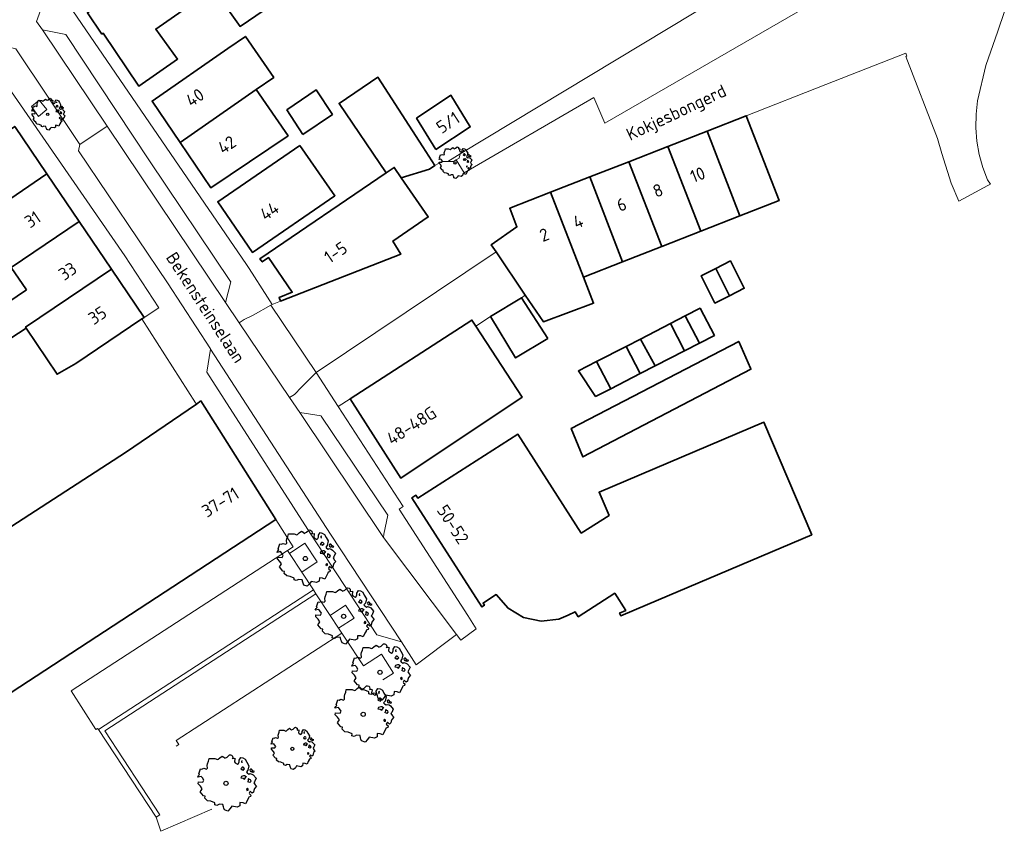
# Model space of a CAD drawing. Header units: metres. Extents: x 152391 to 157968, y 462336 to 467280.
# Tile 14 of 256: x 155088 to 155194, y 462468 to 462555. Entities that reach past the tile are written whole.
import ezdxf
from ezdxf.enums import TextEntityAlignment as Align

# ---------------------------------------------------------------- set-up
doc = ezdxf.new("R2010")
doc.units = ezdxf.units.M
doc.header["$LTSCALE"] = 0.75
doc.layers.get('0').update_dxf_attribs({"lineweight": 25})
for name, color, linetype, lineweight in [('B-GV-GR-BOOM-S', 252, 'Continuous', 25), ('B-WE-GR-BEPLANTING_CULTUUR_HEESTERS-GV', 251, 'Continuous', 18), ('B-WE-GR-GROENVOORZIENING-GV', 251, 'Continuous', 18), ('B-WE-OG-BEBOUWING-GV', 6, 'Continuous', 35), ('B-WE-OG-BEBOUWING-T18', 1, 'Continuous', 18), ('B-WE-OG-TOPOGRAFIE-T18', 1, 'Continuous', 18), ('B-WE-VH-VERHARDING_BETONSTRAATSTEEN-GV', 251, 'Continuous', 18), ('B-WE-VH-VERHARDING_STRAATBAKSTEEN-GV', 251, 'Continuous', 18), ('B-WE-VH-VERHARDING_TEGEL-GV', 251, 'Continuous', 18)]:
    doc.layers.add(name, color=color, linetype=linetype, lineweight=lineweight)
doc.styles.add('NLCS-ISO-M750-T18', font='NLCS-ISO.ttf', dxfattribs={"height": 1.35})

# ---------------------------------------------------------------- blocks, each defined once
blk = doc.blocks.new('SGR-BOOM_21_30')
at = {"linetype": 'Continuous'}
for p, q in [((-1.13, 1.09), (-1.11, 1.19)), ((-1.12, 0.92), (-1.13, 1.09)), ((-1.11, 1.19), (-1.05, 1.33)), ((-1.05, 1.33), (-1.02, 1.5)), ((-1.02, 1.5), (-0.67, 1.5)), ((-0.67, 1.5), (-0.52, 1.43)), ((-0.52, 1.43), (-0.47, 1.45)), ((-0.47, 1.45), (-0.37, 1.55)), ((-0.37, 1.55), (-0.23, 1.65)), ((-0.23, 1.65), (-0.13, 1.58)), ((-0.13, 1.58), (-0.06, 1.52)), ((-0.06, 1.52), (0.07, 1.58)), ((0.07, 1.58), (0.2, 1.71)), ((0.2, 1.71), (0.26, 1.73)), ((0.26, 1.73), (0.33, 1.7)), ((0.33, 1.7), (0.39, 1.65)), ((0.4, 1.53), (0.38, 1.5)), ((0.38, 1.5), (0.53, 1.52)), ((0.39, 1.65), (0.4, 1.53)), ((0.54, 1.48), (0.51, 1.29)), ((0.51, 1.29), (0.57, 1.24)), ((0.53, 1.52), (0.54, 1.48)), ((0.57, 1.24), (0.69, 1.15)), ((0.69, 1.15), (0.75, 1.2)), ((0.75, 1.2), (0.8, 1.29)), ((0.79, 1.4), (0.89, 1.56)), ((0.8, 1.29), (0.79, 1.4)), ((0.89, 1.56), (1.02, 1.53)), ((0.97, 1.37), (0.93, 1.33)), ((0.93, 1.33), (0.95, 1.25)), ((0.95, 1.25), (0.96, 1.24)), ((0.96, 1.27), (0.97, 1.37)), ((1.02, 1.53), (1.16, 1.45)), ((1.16, 1.45), (1.25, 1.27)), ((1.25, 1.27), (1.38, 1.06)), ((1.38, 1.06), (1.32, 0.79)), ((-1.7, 0.37), (-1.66, 0.48)), ((-1.49, 0.41), (-1.7, 0.37)), ((-1.68, -0.03), (-1.67, 0.09)), ((-1.67, 0.09), (-1.39, 0.07)), ((-1.66, 0.48), (-1.6, 0.53)), ((-1.63, 0.58), (-1.53, 0.87)), ((-1.6, 0.53), (-1.63, 0.58)), ((-1.53, 0.87), (-1.46, 0.86)), ((-1.42, 0.33), (-1.49, 0.41)), ((-1.46, 0.86), (-1.34, 0.91)), ((-1.33, 0.18), (-1.42, 0.33)), ((-1.39, 0.07), (-1.33, 0.18)), ((-1.34, 0.91), (-1.18, 0.86)), ((-1.18, 0.86), (-1.12, 0.92)), ((0.94, 0.91), (0.89, 0.87)), ((0.89, 0.87), (0.93, 0.83)), ((0.93, 0.41), (0.89, 0.33)), ((0.89, 0.33), (1.03, 0.32)), ((0.93, 0.83), (0.98, 0.84)), ((1.05, 0.46), (0.93, 0.41)), ((0.97, 0.97), (0.94, 0.91)), ((1.03, 0.97), (0.97, 0.97)), ((0.98, 0.84), (1.03, 0.78)), ((1.08, 0.94), (1.03, 0.97)), ((1.03, 0.78), (1.08, 0.84)), ((1.03, 0.32), (1.11, 0.25)), ((1.11, 0.46), (1.05, 0.46)), ((1.12, 0.87), (1.08, 0.94)), ((1.08, 0.84), (1.12, 0.87)), ((1.22, 0.4), (1.11, 0.46)), ((1.11, 0.25), (1.2, 0.37)), ((1.2, 0.37), (1.24, 0.41)), ((1.32, 0.79), (1.23, 0.69)), ((1.23, 0.69), (1.27, 0.63)), ((1.27, 0.63), (1.38, 0.56)), ((1.34, 0.18), (1.31, 0.1)), ((1.43, 0.05), (1.31, 0.1)), ((1.36, 0.3), (1.34, 0.23)), ((1.34, 0.23), (1.34, 0.18)), ((1.43, 0.23), (1.36, 0.3)), ((1.38, 0.56), (1.44, 0.6)), ((1.47, 0.2), (1.43, 0.23)), ((1.43, 0.05), (1.51, 0.14)), ((1.47, 0.86), (1.44, 0.81)), ((1.44, 0.81), (1.46, 0.74)), ((1.44, 0.6), (1.57, 0.56)), ((1.46, 0.74), (1.53, 0.69)), ((1.54, 0.86), (1.47, 0.86)), ((1.51, 0.14), (1.47, 0.2)), ((1.53, 0.73), (1.64, 0.68)), ((1.53, 0.69), (1.54, 0.73)), ((1.62, 0.76), (1.54, 0.86)), ((1.57, 0.56), (1.64, 0.51)), ((1.73, 0.71), (1.62, 0.76)), ((1.64, 0.68), (1.73, 0.71)), ((1.64, 0.51), (1.81, 0.32)), ((1.72, 0.1), (1.67, 0.04)), ((1.67, 0.04), (1.76, -0.09)), ((1.81, 0.32), (1.72, 0.1)), ((-1.54, -0.18), (-1.68, -0.03)), ((-1.55, -0.51), (-1.49, -0.42)), ((-1.35, -0.75), (-1.55, -0.51)), ((-1.44, -0.32), (-1.54, -0.18)), ((-1.49, -0.42), (-1.44, -0.32)), ((-1.25, -0.78), (-1.35, -0.75)), ((-1.27, -0.9), (-1.25, -0.78)), ((-1.11, -1.05), (-1.27, -0.9)), ((-0.91, -1.08), (-1.11, -1.05)), ((1.29, -1.01), (1.18, -1.24)), ((1.29, -0.29), (1.24, -0.36)), ((1.24, -0.36), (1.25, -0.42)), ((1.26, -0.42), (1.33, -0.41)), ((1.33, -0.34), (1.29, -0.29)), ((1.36, -0.88), (1.29, -1.01)), ((1.33, -0.41), (1.33, -0.34)), ((1.37, -0.83), (1.36, -0.88)), ((1.48, -0.8), (1.37, -0.83)), ((1.46, -0.47), (1.39, -0.59)), ((1.39, -0.59), (1.43, -0.64)), ((1.43, -0.64), (1.5, -0.7)), ((1.58, -0.59), (1.46, -0.47)), ((1.5, -0.7), (1.48, -0.8)), ((1.66, -0.52), (1.58, -0.59)), ((1.68, -0.42), (1.66, -0.52)), ((1.72, -0.31), (1.68, -0.42)), ((1.84, -0.18), (1.72, -0.31)), ((1.76, -0.09), (1.84, -0.18)), ((-0.67, -1.18), (-0.91, -1.08)), ((-0.68, -1.29), (-0.67, -1.18)), ((-0.55, -1.33), (-0.68, -1.29)), ((-0.4, -1.26), (-0.55, -1.33)), ((-0.19, -1.28), (-0.4, -1.26)), ((-0.16, -1.43), (-0.19, -1.28)), ((-0.13, -1.49), (-0.16, -1.43)), ((-0.1, -1.61), (-0.13, -1.49)), ((0.11, -1.67), (-0.1, -1.61)), ((0.25, -1.52), (0.11, -1.67)), ((0.36, -1.38), (0.25, -1.52)), ((0.68, -1.44), (0.36, -1.38)), ((0.83, -1.36), (0.68, -1.44)), ((0.84, -1.16), (0.83, -1.36)), ((1.03, -1.18), (0.84, -1.16)), ((1.18, -1.24), (1.03, -1.18))]:
    blk.add_line(p, q, dxfattribs=at)
blk.add_circle((0, 0), 0.126, dxfattribs=at)
blk = doc.blocks.new('SGR-BOOM_31_50')
at = {"linetype": 'Continuous'}
for p, q in [((-0.49, 2.06), (-0.3, 2.2)), ((-0.3, 2.2), (-0.18, 2.11)), ((0.09, 2.11), (0.27, 2.28)), ((0.27, 2.28), (0.35, 2.31)), ((0.35, 2.31), (0.44, 2.26)), ((0.44, 2.26), (0.52, 2.2)), ((0.52, 2.2), (0.54, 2.04)), ((-2.18, 0.77), (-2.04, 1.17)), ((-2.04, 1.17), (-1.94, 1.14)), ((-1.94, 1.14), (-1.79, 1.21)), ((-1.79, 1.21), (-1.57, 1.14)), ((-1.57, 1.14), (-1.49, 1.23)), ((-1.51, 1.45), (-1.48, 1.58)), ((-1.49, 1.23), (-1.51, 1.45)), ((-1.48, 1.58), (-1.4, 1.78)), ((-1.4, 1.78), (-1.36, 2)), ((-1.36, 2), (-0.89, 2)), ((-0.89, 2), (-0.69, 1.91)), ((-0.69, 1.91), (-0.63, 1.93)), ((-0.63, 1.93), (-0.49, 2.06)), ((-0.18, 2.11), (-0.08, 2.02)), ((-0.08, 2.02), (0.09, 2.11)), ((0.54, 2.04), (0.51, 2)), ((0.51, 2), (0.71, 2.02)), ((0.72, 1.98), (0.68, 1.71)), ((0.68, 1.71), (0.75, 1.65)), ((0.71, 2.02), (0.72, 1.98)), ((0.75, 1.65), (0.92, 1.54)), ((0.92, 1.54), (1, 1.6)), ((1, 1.6), (1.06, 1.71)), ((1.05, 1.87), (1.19, 2.09)), ((1.06, 1.71), (1.05, 1.87)), ((1.19, 2.09), (1.36, 2.04)), ((1.25, 1.21), (1.19, 1.17)), ((1.19, 1.17), (1.23, 1.1)), ((1.3, 1.82), (1.23, 1.78)), ((1.23, 1.78), (1.27, 1.67)), ((1.23, 1.1), (1.31, 1.12)), ((1.3, 1.3), (1.25, 1.21)), ((1.27, 1.67), (1.28, 1.65)), ((1.28, 1.69), (1.3, 1.82)), ((1.37, 1.3), (1.3, 1.3)), ((1.31, 1.12), (1.37, 1.03)), ((1.36, 2.04), (1.54, 1.93)), ((1.44, 1.25), (1.37, 1.3)), ((1.37, 1.03), (1.44, 1.12)), ((1.5, 1.17), (1.44, 1.25)), ((1.44, 1.12), (1.5, 1.17)), ((1.54, 1.93), (1.67, 1.69)), ((1.76, 1.06), (1.64, 0.93)), ((1.67, 1.69), (1.84, 1.41)), ((1.84, 1.41), (1.76, 1.06)), ((1.96, 1.14), (1.92, 1.08)), ((1.92, 1.08), (1.95, 0.99)), ((2.06, 1.14), (1.96, 1.14)), ((2.16, 1.01), (2.06, 1.14)), ((-2.27, 0.49), (-2.21, 0.64)), ((-1.99, 0.55), (-2.27, 0.49)), ((-2.24, -0.04), (-2.22, 0.11)), ((-2.22, 0.11), (-1.85, 0.09)), ((-2.21, 0.64), (-2.13, 0.71)), ((-2.13, 0.71), (-2.18, 0.77)), ((-1.9, 0.44), (-1.99, 0.55)), ((-1.77, 0.25), (-1.9, 0.44)), ((-1.85, 0.09), (-1.77, 0.25)), ((1.23, 0.55), (1.19, 0.44)), ((1.19, 0.44), (1.37, 0.42)), ((1.4, 0.62), (1.23, 0.55)), ((1.37, 0.42), (1.48, 0.33)), ((1.48, 0.62), (1.4, 0.62)), ((1.62, 0.53), (1.48, 0.62)), ((1.48, 0.33), (1.61, 0.49)), ((1.61, 0.49), (1.65, 0.55)), ((1.64, 0.93), (1.7, 0.84)), ((1.7, 0.84), (1.84, 0.75)), ((1.79, 0.25), (1.75, 0.14)), ((1.91, 0.07), (1.75, 0.14)), ((1.81, 0.4), (1.79, 0.31)), ((1.79, 0.31), (1.79, 0.25)), ((1.9, 0.31), (1.81, 0.4)), ((1.84, 0.75), (1.92, 0.79)), ((1.96, 0.27), (1.9, 0.31)), ((1.91, 0.07), (2.01, 0.18)), ((1.92, 0.79), (2.09, 0.75)), ((1.95, 0.99), (2.04, 0.93)), ((2.01, 0.18), (1.96, 0.27)), ((2.04, 0.97), (2.18, 0.9)), ((2.04, 0.93), (2.06, 0.97)), ((2.09, 0.75), (2.18, 0.68)), ((2.3, 0.95), (2.16, 1.01)), ((2.18, 0.9), (2.3, 0.95)), ((2.18, 0.68), (2.41, 0.42)), ((2.29, 0.14), (2.23, 0.05)), ((2.23, 0.05), (2.35, -0.13)), ((2.41, 0.42), (2.29, 0.14)), ((-2.05, -0.24), (-2.24, -0.04)), ((-2.07, -0.67), (-1.99, -0.56)), ((-1.8, -1), (-2.07, -0.67)), ((-1.91, -0.43), (-2.05, -0.24)), ((-1.99, -0.56), (-1.91, -0.43)), ((-1.67, -1.05), (-1.8, -1)), ((-1.7, -1.2), (-1.67, -1.05)), ((1.72, -0.39), (1.65, -0.48)), ((1.65, -0.48), (1.67, -0.56)), ((1.68, -0.56), (1.78, -0.54)), ((1.78, -0.45), (1.72, -0.39)), ((1.78, -0.54), (1.78, -0.45)), ((1.95, -0.63), (1.85, -0.78)), ((1.85, -0.78), (1.9, -0.85)), ((1.9, -0.85), (1.99, -0.94)), ((2.1, -0.78), (1.95, -0.63)), ((1.99, -0.94), (1.98, -1.07)), ((2.21, -0.7), (2.1, -0.78)), ((2.24, -0.56), (2.21, -0.7)), ((2.29, -0.41), (2.24, -0.56)), ((2.46, -0.24), (2.29, -0.41)), ((2.35, -0.13), (2.46, -0.24)), ((-1.48, -1.4), (-1.7, -1.2)), ((-1.22, -1.44), (-1.48, -1.4)), ((-0.89, -1.57), (-1.22, -1.44)), ((-0.91, -1.72), (-0.89, -1.57)), ((-0.73, -1.77), (-0.91, -1.72)), ((-0.53, -1.68), (-0.73, -1.77)), ((-0.25, -1.7), (-0.53, -1.68)), ((-0.21, -1.9), (-0.25, -1.7)), ((-0.18, -1.99), (-0.21, -1.9)), ((-0.13, -2.14), (-0.18, -1.99)), ((0.34, -2.03), (0.15, -2.23)), ((0.47, -1.83), (0.34, -2.03)), ((0.91, -1.92), (0.47, -1.83)), ((1.11, -1.81), (0.91, -1.92)), ((1.13, -1.55), (1.11, -1.81)), ((1.37, -1.57), (1.13, -1.55)), ((1.58, -1.66), (1.37, -1.57)), ((1.72, -1.35), (1.58, -1.66)), ((1.81, -1.18), (1.72, -1.35)), ((1.82, -1.11), (1.81, -1.18)), ((1.98, -1.07), (1.82, -1.11)), ((0.15, -2.23), (-0.13, -2.14))]:
    blk.add_line(p, q, dxfattribs=at)
blk.add_circle((0, 0), 0.169, dxfattribs=at)
blk = doc.blocks.new('SGR-BOOM_50_100')
at = {"linetype": 'Continuous'}
for p, q in [((-2.01, 1.93), (-1.97, 2.11)), ((-1.97, 2.11), (-1.87, 2.37)), ((-1.87, 2.37), (-1.81, 2.66)), ((-1.81, 2.66), (-1.19, 2.66)), ((-1.19, 2.66), (-0.92, 2.55)), ((-0.92, 2.55), (-0.84, 2.58)), ((-0.84, 2.58), (-0.65, 2.75)), ((-0.65, 2.75), (-0.4, 2.93)), ((-0.4, 2.93), (-0.24, 2.81)), ((-0.24, 2.81), (-0.11, 2.69)), ((-0.11, 2.69), (0.12, 2.81)), ((0.12, 2.81), (0.36, 3.04)), ((0.36, 3.04), (0.47, 3.07)), ((0.47, 3.07), (0.59, 3.02)), ((0.59, 3.02), (0.69, 2.93)), ((0.72, 2.72), (0.67, 2.66)), ((0.67, 2.66), (0.94, 2.69)), ((0.69, 2.93), (0.72, 2.72)), ((0.96, 2.64), (0.9, 2.29)), ((0.9, 2.29), (1, 2.2)), ((0.94, 2.69), (0.96, 2.64)), ((1, 2.2), (1.23, 2.05)), ((1.23, 2.05), (1.34, 2.14)), ((1.34, 2.14), (1.42, 2.29)), ((1.4, 2.49), (1.58, 2.78)), ((1.42, 2.29), (1.4, 2.49)), ((1.58, 2.78), (1.81, 2.72)), ((1.73, 2.43), (1.65, 2.37)), ((1.65, 2.37), (1.69, 2.23)), ((1.69, 2.23), (1.71, 2.2)), ((1.71, 2.26), (1.73, 2.43)), ((1.81, 2.72), (2.06, 2.58)), ((2.06, 2.58), (2.22, 2.26)), ((2.22, 2.26), (2.45, 1.88)), ((-2.9, 1.03), (-2.72, 1.56)), ((-2.72, 1.56), (-2.59, 1.53)), ((-2.59, 1.53), (-2.39, 1.61)), ((-2.39, 1.61), (-2.1, 1.53)), ((-2.1, 1.53), (-1.99, 1.64)), ((-1.99, 1.64), (-2.01, 1.93)), ((1.67, 1.61), (1.58, 1.56)), ((1.58, 1.56), (1.65, 1.47)), ((1.65, 1.47), (1.75, 1.5)), ((1.73, 1.73), (1.67, 1.61)), ((1.83, 1.73), (1.73, 1.73)), ((1.75, 1.5), (1.83, 1.38)), ((1.91, 1.67), (1.83, 1.73)), ((1.83, 1.38), (1.91, 1.5)), ((2, 1.56), (1.91, 1.67)), ((1.91, 1.5), (2, 1.56)), ((2.35, 1.41), (2.18, 1.23)), ((2.18, 1.23), (2.27, 1.12)), ((2.27, 1.12), (2.45, 1)), ((2.45, 1.88), (2.35, 1.41)), ((2.45, 1), (2.56, 1.06)), ((2.62, 1.53), (2.56, 1.44)), ((2.56, 1.44), (2.6, 1.32)), ((2.56, 1.06), (2.78, 1)), ((2.6, 1.32), (2.72, 1.23)), ((2.74, 1.53), (2.62, 1.53)), ((2.72, 1.29), (2.91, 1.2)), ((2.72, 1.23), (2.74, 1.29)), ((2.89, 1.35), (2.74, 1.53)), ((3.07, 1.26), (2.89, 1.35)), ((2.91, 1.2), (3.07, 1.26)), ((-3.03, 0.65), (-2.94, 0.85)), ((-2.65, 0.74), (-3.03, 0.65)), ((-2.99, -0.05), (-2.96, 0.15)), ((-2.96, 0.15), (-2.47, 0.12)), ((-2.94, 0.85), (-2.84, 0.94)), ((-2.84, 0.94), (-2.9, 1.03)), ((-2.53, 0.59), (-2.65, 0.74)), ((-2.37, 0.33), (-2.53, 0.59)), ((-2.47, 0.12), (-2.37, 0.33)), ((1.65, 0.74), (1.58, 0.59)), ((1.58, 0.59), (1.83, 0.56)), ((1.87, 0.82), (1.65, 0.74)), ((1.83, 0.56), (1.98, 0.45)), ((1.98, 0.82), (1.87, 0.82)), ((2.16, 0.71), (1.98, 0.82)), ((1.98, 0.45), (2.14, 0.65)), ((2.14, 0.65), (2.2, 0.74)), ((2.39, 0.33), (2.33, 0.18)), ((2.55, 0.09), (2.33, 0.18)), ((2.41, 0.53), (2.39, 0.42)), ((2.39, 0.42), (2.39, 0.33)), ((2.53, 0.42), (2.41, 0.53)), ((2.62, 0.36), (2.53, 0.42)), ((2.55, 0.09), (2.68, 0.24)), ((2.68, 0.24), (2.62, 0.36)), ((2.78, 1), (2.91, 0.91)), ((2.91, 0.91), (3.22, 0.56)), ((3.05, 0.18), (2.97, 0.07)), ((2.97, 0.07), (3.13, -0.17)), ((3.22, 0.56), (3.05, 0.18)), ((-2.74, -0.31), (-2.99, -0.05)), ((-2.76, -0.9), (-2.65, -0.75)), ((-2.41, -1.34), (-2.76, -0.9)), ((-2.55, -0.58), (-2.74, -0.31)), ((-2.65, -0.75), (-2.55, -0.58)), ((2.29, -0.52), (2.2, -0.64)), ((2.2, -0.64), (2.22, -0.75)), ((2.25, -0.75), (2.37, -0.72)), ((2.37, -0.61), (2.29, -0.52)), ((2.37, -0.72), (2.37, -0.61)), ((2.6, -0.84), (2.47, -1.04)), ((2.47, -1.04), (2.53, -1.13)), ((2.8, -1.04), (2.6, -0.84)), ((2.95, -0.93), (2.8, -1.04)), ((2.99, -0.75), (2.95, -0.93)), ((3.05, -0.55), (2.99, -0.75)), ((3.28, -0.31), (3.05, -0.55)), ((3.13, -0.17), (3.28, -0.31)), ((-2.22, -1.39), (-2.41, -1.34)), ((-2.26, -1.6), (-2.22, -1.39)), ((-1.97, -1.86), (-2.26, -1.6)), ((-1.62, -1.92), (-1.97, -1.86)), ((-1.19, -2.1), (-1.62, -1.92)), ((-1.21, -2.3), (-1.19, -2.1)), ((1.5, -2.07), (1.48, -2.42)), ((1.83, -2.1), (1.5, -2.07)), ((2.1, -2.21), (1.83, -2.1)), ((2.29, -1.8), (2.1, -2.21)), ((2.41, -1.57), (2.29, -1.8)), ((2.43, -1.48), (2.41, -1.57)), ((2.64, -1.42), (2.43, -1.48)), ((2.53, -1.13), (2.66, -1.25)), ((2.66, -1.25), (2.64, -1.42)), ((-0.98, -2.36), (-1.21, -2.3)), ((-0.71, -2.24), (-0.98, -2.36)), ((-0.34, -2.27), (-0.71, -2.24)), ((-0.28, -2.53), (-0.34, -2.27)), ((-0.24, -2.65), (-0.28, -2.53)), ((-0.17, -2.85), (-0.24, -2.65)), ((0.2, -2.97), (-0.17, -2.85)), ((0.45, -2.71), (0.2, -2.97)), ((0.63, -2.45), (0.45, -2.71)), ((1.21, -2.56), (0.63, -2.45)), ((1.48, -2.42), (1.21, -2.56))]:
    blk.add_line(p, q, dxfattribs=at)
blk.add_circle((0, 0), 0.225, dxfattribs=at)

msp = doc.modelspace()

# ---------------------------------------------------------------- linework, layer by layer
at = {"layer": 'B-WE-GR-BEPLANTING_CULTUUR_HEESTERS-GV'}
msp.add_lwpolyline([(155089.45, 462545.84), (155090.21, 462544.78), (155091.1, 462545.52), (155090.3, 462546.55)], close=True, dxfattribs=at)
at = {"layer": 'B-WE-GR-GROENVOORZIENING-GV'}
for points in [[(155134.81, 462540.42), (155134.05, 462539.97), (155134.67, 462539.97), (155134.97, 462540.15), (155135.27, 462540.33), (155135.38, 462540.77)], [(155117.09, 462497.95), (155118.41, 462495.95), (155120.07, 462497.04), (155118.76, 462499.05)]]:
    msp.add_lwpolyline(points, close=True, dxfattribs=at)
at = {"layer": 'B-WE-OG-BEBOUWING-GV'}
for points in [[(155107.15, 462566.71), (155101.92, 462563.08), (155102.12, 462562.84), (155106.43, 462556.69), (155108.98, 462558.46), (155111.81, 462554.44), (155114.38, 462556.18), (155112.73, 462558.48), (155111.53, 462560.23)], [(155106.43, 462556.69), (155102.12, 462562.84), (155099.43, 462560.82), (155099.78, 462560.33), (155095.3, 462557.11), (155095.9, 462556.21), (155095.45, 462555.91), (155097.01, 462553.62), (155097.15, 462553.71), (155100.95, 462548.05), (155105.11, 462550.93), (155102.77, 462554.15)], [(155105.39, 462542.01), (155113.54, 462547.68), (155115.41, 462548.97), (155112.39, 462553.37), (155110.51, 462552.08), (155102.39, 462546.44)], [(155132.69, 462539.52), (155131.39, 462541.53), (155126.57, 462548.99), (155122.42, 462546.18), (155127.46, 462538.73), (155128.33, 462539.32), (155129.08, 462538.22), (155132.11, 462539.15)], [(155113.54, 462547.68), (155105.39, 462542.01), (155108.69, 462537.12), (155116.96, 462542.71)], [(155118.53, 462542.84), (155121.71, 462545), (155119.96, 462547.65), (155116.82, 462545.48)], [(155132.78, 462541.26), (155136.47, 462543.67), (155134.4, 462547.06), (155130.72, 462544.59)], [(155161.84, 462543.22), (155165.36, 462534.12), (155169.55, 462535.77), (155166.04, 462544.87)], [(155078.63, 462537.61), (155080.39, 462534.97), (155082.18, 462536.23), (155083.74, 462533.79), (155083.81, 462533.68), (155091.12, 462538.62), (155087.67, 462543.72)], [(155161.84, 462543.22), (155157.63, 462541.58), (155161.16, 462532.48), (155165.36, 462534.12)], [(155118.21, 462541.68), (155109.42, 462535.64), (155113.14, 462530.22), (155121.97, 462536.29)], [(155161.16, 462532.48), (155157.63, 462541.58), (155153.45, 462539.94), (155156.99, 462530.84)], [(155153.45, 462539.94), (155149.27, 462538.31), (155152.78, 462529.19), (155156.99, 462530.84)], [(155083.74, 462533.79), (155082, 462532.58), (155083.81, 462529.84), (155085.65, 462531), (155087.29, 462528.59), (155094.57, 462533.51), (155091.12, 462538.62), (155083.81, 462533.68)], [(155127.46, 462538.73), (155113.94, 462529.54), (155114.08, 462529.34), (155114.18, 462529.19), (155114.87, 462529.66), (155117.39, 462525.95), (155115.98, 462525.38), (155116.13, 462525), (155129.03, 462530.02), (155128.18, 462531.43), (155131.96, 462534.02), (155129.08, 462538.22), (155128.33, 462539.32)], [(155145.07, 462536.66), (155148.6, 462527.55), (155152.78, 462529.19), (155149.27, 462538.31)], [(155148.6, 462527.55), (155145.07, 462536.66), (155140.7, 462534.95), (155141.46, 462532.95), (155138.71, 462531.04), (155139.23, 462530.27), (155142.36, 462525.64), (155144.3, 462522.78), (155149.68, 462524.77)], [(155088.93, 462526.19), (155083.91, 462522.8), (155085.67, 462520.02), (155088.9, 462522.11), (155088.83, 462522.2), (155098.02, 462528.41), (155094.57, 462533.51), (155087.29, 462528.59)], [(155164.25, 462525.57), (155165.82, 462526.37), (155164.33, 462529.3), (155162.76, 462528.49)], [(155101.52, 462523.23), (155098.02, 462528.41), (155088.83, 462522.2), (155088.9, 462522.11), (155092.2, 462517.15), (155094.23, 462518.31), (155101.3, 462523.08)], [(155164.25, 462525.57), (155162.76, 462528.49), (155161.19, 462527.69), (155162.67, 462524.78)], [(155144.77, 462520.97), (155141.95, 462525.36), (155138.62, 462523.34), (155141.33, 462518.9)], [(155161.01, 462520.49), (155162.62, 462521.32), (155161.09, 462524.23), (155159.48, 462523.4)], [(155123.59, 462514.5), (155129.02, 462506.02), (155142.01, 462514.68), (155137.06, 462522.32), (155136.64, 462522.96)], [(155154.7, 462520.93), (155156.26, 462518.04), (155159.42, 462519.67), (155157.9, 462522.59)], [(155159.42, 462519.67), (155161.01, 462520.49), (155159.48, 462523.4), (155157.9, 462522.59)], [(155166.47, 462517.81), (155165.22, 462520.68), (155147.29, 462511.34), (155148.54, 462508.3), (155166.53, 462517.68)], [(155154.68, 462517.23), (155156.26, 462518.04), (155154.7, 462520.93), (155153.17, 462520.14)], [(155154.68, 462517.23), (155153.17, 462520.14), (155150, 462518.51), (155151.52, 462515.6)], [(155151.52, 462515.6), (155150, 462518.51), (155148.06, 462517.51), (155149.9, 462514.77)], [(155107.62, 462514.29), (155107.13, 462513.95), (155099.55, 462508.76), (155086, 462500), (155077.3, 462494.33), (155073.3, 462499.47), (155066.2, 462494.88), (155079.22, 462474.84), (155086.74, 462479.75), (155085.39, 462481.82), (155115.65, 462501.58)], [(155138.21, 462492.86), (155139.26, 462493.53), (155140.52, 462492.07), (155142.17, 462491.09), (155144.05, 462490.69), (155145.97, 462490.89), (155146.96, 462491.34), (155147.72, 462491.68), (155148.04, 462491.16), (155151.94, 462493.68), (155153.12, 462491.84), (155152.46, 462491.56), (155152.58, 462491.26), (155155.46, 462492.48), (155173.04, 462499.94), (155167.93, 462512), (155150.27, 462504.51), (155151.34, 462502.02), (155148.35, 462500.12), (155141.57, 462510.73), (155130.85, 462503.88), (155130.65, 462504.19), (155130.2, 462503.9), (155137.72, 462492.22), (155137.99, 462492.4), (155137.84, 462492.62)]]:
    msp.add_lwpolyline(points, close=True, dxfattribs=at)
at = {"layer": 'B-WE-VH-VERHARDING_BETONSTRAATSTEEN-GV'}
for points in [[(155135.27, 462540.33), (155134.97, 462540.15), (155135.8, 462538.75), (155149.7, 462546.82), (155150.88, 462544.05), (155190.79, 462567.16), (155190.06, 462569.86), (155189.98, 462570.02), (155189.95, 462570.07), (155188.48, 462572.83), (155135.38, 462540.77)], [(155090.64, 462554.06), (155097.57, 462543.74), (155110.24, 462524.86), (155110.81, 462527.07), (155110.8, 462527.08), (155102.1, 462540.02), (155093.14, 462553.57)], [(155142.36, 462525.64), (155139.23, 462530.27), (155119.97, 462517.33), (155122.33, 462513.68), (155123.59, 462514.5), (155136.64, 462522.96), (155137.06, 462522.32), (155138.62, 462523.34), (155141.95, 462525.36)], [(155108.64, 462519.85), (155108.26, 462517.36), (155119.38, 462500), (155126.47, 462489.21), (155129.09, 462488.46), (155121.5, 462500)], [(155118.2, 462513.06), (155127.16, 462499.64), (155127.21, 462500), (155127.62, 462502.05), (155120.48, 462512.67), (155120.48, 462512.68)], [(155093.7, 462483.21), (155096.37, 462479.07), (155096.55, 462479.18), (155096.63, 462479.07), (155119.67, 462494.04), (155118.41, 462495.95), (155117.09, 462497.95), (155116.89, 462498.26)], [(155119.67, 462494.04), (155096.63, 462479.07), (155102.81, 462469.67), (155103.23, 462469.94), (155097.32, 462478.92), (155119.94, 462493.62)]]:
    msp.add_lwpolyline(points, close=True, dxfattribs=at)
for points in [[(155190.79, 462567.16), (155150.88, 462544.05), (155149.7, 462546.82), (155135.8, 462538.75), (155134.97, 462540.15), (155134.67, 462539.97), (155134.05, 462539.97), (155133.47, 462539.97), (155132.69, 462539.52), (155132.11, 462539.15), (155129.08, 462538.22), (155131.96, 462534.02), (155128.18, 462531.43), (155129.03, 462530.02), (155116.13, 462525), (155115.26, 462524.63), (155115.11, 462524.57), (155119.97, 462517.33), (155119.97, 462517.33), (155139.23, 462530.27), (155138.71, 462531.04), (155141.46, 462532.95), (155140.7, 462534.95), (155145.07, 462536.66), (155149.27, 462538.31), (155153.45, 462539.94)], [(155153.45, 462539.94), (155157.63, 462541.58), (155161.84, 462543.22), (155166.04, 462544.87), (155174.54, 462548.2), (155183.13, 462551.56), (155183.24, 462551.26), (155183.11, 462551.21), (155186.52, 462542.42), (155187, 462540.82), (155187.97, 462537.62), (155188.81, 462535.71), (155191.92, 462537.39), (155192.18, 462537.52), (155191.88, 462537.98), (155191.37, 462539.33), (155191, 462540.72), (155190.75, 462542.14), (155190.64, 462543.58), (155190.65, 462545.03), (155190.81, 462546.46), (155191.71, 462550.25), (155192.97, 462553.93), (155193.68, 462556.04)]]:
    msp.add_lwpolyline(points, dxfattribs=at)
at = {"layer": 'B-WE-VH-VERHARDING_STRAATBAKSTEEN-GV'}
for points in [[(155086, 462563.04), (155083.58, 462562.9), (155081.21, 462565.62), (155080.58, 462566.34), (155077.19, 462563.43), (155077.75, 462562.8), (155080.22, 462560.01), (155081.19, 462555.52), (155081.04, 462555.41), (155080.31, 462554.89), (155081.92, 462552.22), (155082.71, 462552.74), (155083.3, 462553.13), (155087.8, 462552.05), (155094.65, 462541.78), (155097.57, 462543.74), (155090.64, 462554.06), (155089.99, 462554.96), (155091.52, 462559.22), (155091.6, 462559.28), (155092.88, 462560.27), (155093.57, 462560.8)], [(155086, 462563.04), (155083.58, 462562.9), (155081.21, 462565.62), (155080.58, 462566.34), (155077.19, 462563.43), (155077.75, 462562.8), (155080.22, 462560.01), (155081.19, 462555.52), (155081.04, 462555.41), (155080.31, 462554.89), (155081.92, 462552.22), (155082.71, 462552.74), (155083.3, 462553.13), (155087.8, 462552.05), (155094.65, 462541.78), (155097.57, 462543.74), (155090.64, 462554.06), (155089.99, 462554.96), (155091.52, 462559.22), (155091.6, 462559.28), (155092.88, 462560.27), (155093.57, 462560.8)], [(155104.98, 462477.29), (155105.26, 462477.48), (155104.98, 462477.9), (155122.72, 462489.4), (155122.37, 462489.93), (155121.46, 462491.3), (155119.94, 462493.62), (155097.32, 462478.92), (155103.23, 462469.94), (155102.81, 462469.67), (155103.31, 462468.16), (155108.77, 462470.55)], [(155104.98, 462477.29), (155105.26, 462477.48), (155104.98, 462477.9), (155122.72, 462489.4), (155122.37, 462489.93), (155121.46, 462491.3), (155119.94, 462493.62), (155097.32, 462478.92), (155103.23, 462469.94), (155102.81, 462469.67), (155103.31, 462468.16), (155108.77, 462470.55)]]:
    msp.add_lwpolyline(points, dxfattribs=at)
msp.add_lwpolyline([(155127.16, 462499.64), (155118.2, 462513.06), (155117.12, 462514.65), (155111.73, 462522.65), (155110.24, 462524.86), (155097.57, 462543.74), (155094.65, 462541.78), (155094.5, 462541.09), (155104.05, 462526.97), (155108.64, 462519.86), (155108.64, 462519.85), (155121.5, 462500), (155129.09, 462488.46), (155130.67, 462486.01), (155134.98, 462489.26)], close=True, dxfattribs=at)
msp.add_lwpolyline([(155127.16, 462499.64), (155118.2, 462513.06), (155117.12, 462514.65), (155111.73, 462522.65), (155110.24, 462524.86), (155097.57, 462543.74), (155094.65, 462541.78), (155094.5, 462541.09), (155104.05, 462526.97), (155108.64, 462519.86), (155108.64, 462519.85), (155121.5, 462500), (155129.09, 462488.46), (155130.67, 462486.01), (155134.98, 462489.26)], close=True, dxfattribs=at)
at = {"layer": 'B-WE-VH-VERHARDING_TEGEL-GV'}
for points in [[(155112.78, 462528.49), (155112.5, 462528.92), (155092.57, 462558.07), (155091.6, 462559.28), (155091.52, 462559.22), (155089.99, 462554.96), (155090.64, 462554.06), (155093.14, 462553.57), (155102.1, 462540.02), (155110.8, 462527.08), (155110.81, 462527.07), (155110.24, 462524.86), (155111.73, 462522.65), (155112.25, 462523.01), (155113.21, 462523.5), (155115.11, 462524.57), (155115.26, 462524.63), (155114.76, 462525.41)], [(155089.45, 462545.84), (155090.3, 462546.55), (155091.1, 462545.52), (155090.21, 462544.78)], [(155117.12, 462514.65), (155117.64, 462515), (155118.4, 462515.76), (155119.97, 462517.33), (155119.97, 462517.33), (155115.11, 462524.57), (155113.21, 462523.5), (155112.25, 462523.01), (155111.73, 462522.65)], [(155120.48, 462512.68), (155120.48, 462512.67), (155127.62, 462502.05), (155127.21, 462500), (155127.16, 462499.64), (155134.98, 462489.26), (155135.44, 462488.66), (155137.1, 462489.88), (155136.19, 462491.29), (155128.85, 462502.69), (155129.27, 462502.96), (155122.33, 462513.68), (155119.97, 462517.33), (155118.4, 462515.76), (155117.64, 462515), (155117.12, 462514.65), (155118.2, 462513.06)]]:
    msp.add_lwpolyline(points, close=True, dxfattribs=at)
for points in [[(155129.09, 462488.46), (155126.47, 462489.21), (155119.38, 462500), (155108.26, 462517.36), (155108.64, 462519.85), (155108.64, 462519.86), (155104.05, 462526.97), (155094.5, 462541.09), (155094.65, 462541.78), (155087.8, 462552.05)], [(155084.91, 462550.89), (155099.45, 462529.86), (155103.1, 462524.29), (155101.52, 462523.23), (155101.3, 462523.08), (155107.05, 462514.08), (155107.13, 462513.95), (155107.62, 462514.29), (155115.65, 462501.58), (155117.49, 462498.65), (155116.89, 462498.26), (155117.09, 462497.95), (155118.76, 462499.05), (155120.07, 462497.04), (155118.41, 462495.95), (155119.67, 462494.04), (155119.94, 462493.62), (155121.46, 462491.3), (155123.12, 462492.39), (155124.03, 462491.02), (155122.37, 462489.93), (155122.72, 462489.4), (155122.99, 462488.98), (155125.03, 462485.88), (155126.95, 462487.13), (155128.26, 462485.12), (155127.1, 462484.4)]]:
    msp.add_lwpolyline(points, dxfattribs=at)

# ---------------------------------------------------------------- block references
at = {"layer": 'B-GV-GR-BOOM-S', "transparency": 33554559}
for name, p in [('SGR-BOOM_21_30', (155091.2, 462545)), ('SGR-BOOM_21_30', (155134.82, 462539.8)), ('SGR-BOOM_50_100', (155118.8, 462497.4)), ('SGR-BOOM_50_100', (155122.9, 462491.2)), ('SGR-BOOM_50_100', (155126.8, 462485.2)), ('SGR-BOOM_50_100', (155125, 462480.7)), ('SGR-BOOM_31_50', (155117.4, 462477)), ('SGR-BOOM_50_100', (155110.3, 462473.3))]:
    msp.add_blockref(name, p, dxfattribs=at)

# ---------------------------------------------------------------- texts
at = {"layer": 'B-WE-OG-BEBOUWING-T18', "style": 'NLCS-ISO-M750-T18'}
for s, rotation, p in [('40', 34, (155106.97, 462546.82)), ('5/1', 33.2, (155134.08, 462544.13)), ('42', 34, (155110.39, 462541.75)), ('10', 21.4, (155160.83, 462538.54)), ('8', 21.4, (155156.57, 462536.86)), ('44', 34.5, (155114.95, 462534.65)), ('6', 21.4, (155152.68, 462535.34)), ('31', 34, (155089.58, 462533.75)), ('4', 21.4, (155148.02, 462533.52)), ('2', 21.4, (155144.39, 462532.1)), ('1-5', 34.2, (155122.05, 462530.22)), ('33', 34, (155093.34, 462528.2)), ('35', 34, (155096.53, 462523.47)), ('48-48G', 32.7, (155130.17, 462511.65)), ('37-71', 32.1, (155109.7, 462503.44)), ('50-52', 302.7, (155134.61, 462501.06))]:
    msp.add_text(s, height=1.35, rotation=rotation, dxfattribs=at).set_placement(p, align=Align.MIDDLE)
at = {"layer": 'B-WE-OG-TOPOGRAFIE-T18', "style": 'NLCS-ISO-M750-T18'}
for s, rotation, p in [('Kokjesbongerd', 25.2, (155158.62, 462545.04)), ('Bekensteinselaan', 303.2, (155108.13, 462524.31))]:
    msp.add_text(s, height=1.35, rotation=rotation, dxfattribs=at).set_placement(p, align=Align.MIDDLE)

doc.saveas('drawing.dxf')
